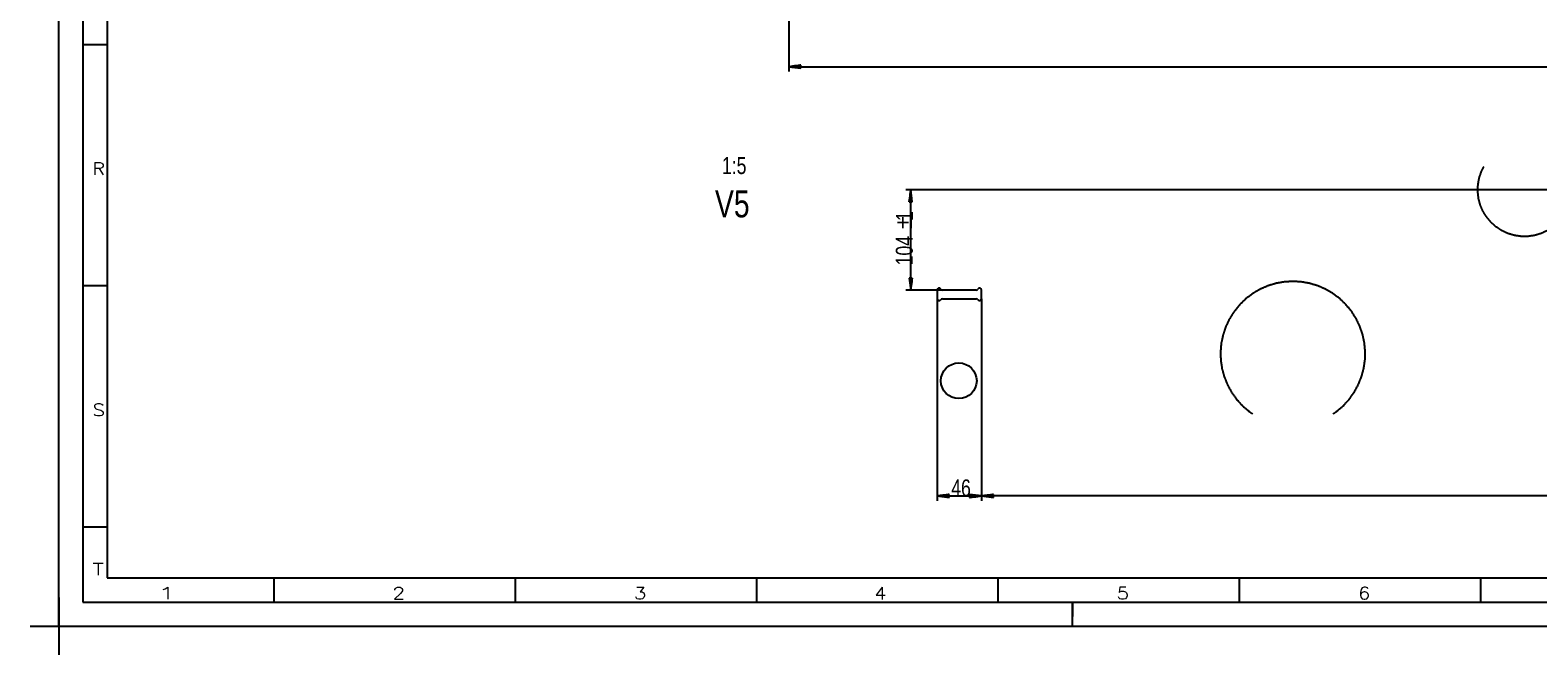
# Model space of a CAD drawing. Header units: millimetres. Extents: x -6 to 1189, y -6 to 841.
# Tile 1 of 38: x -6 to 306, y -6 to 124. Entities that reach past the tile are written whole.
import ezdxf

# ---------------------------------------------------------------- set-up
doc = ezdxf.new("R2010")
doc.units = ezdxf.units.MM
doc.layers.add('201', color=7, linetype='Continuous')
doc.styles.add('SEACAD_Arial', font='arial.ttf', dxfattribs={"width": 0.664})
doc.styles.add('SEACAD_simplex_shx', font='simplex.shx', dxfattribs={"width": 1.025})

msp = doc.modelspace()

# ---------------------------------------------------------------- linework, layer by layer
at = {"layer": '201', "color": 7, "linetype": 'Continuous'}
for p, q in [((0, 0), (0, 841)), ((5, 836), (5, 5)), ((10, 831), (10, 10)), ((151.22, 248.88), (151.22, 114.95)), ((10, 120.5), (5, 120.5)), ((153.72, 116.28), (151.22, 115.95)), ((151.22, 115.95), (745.07, 115.95)), ((151.22, 115.95), (153.72, 115.62)), ((153.72, 115.95), (151.22, 115.95)), ((153.72, 115.95), (151.22, 115.95)), ((153.72, 116), (151.6, 116)), ((153.72, 115.9), (151.6, 115.9)), ((153.72, 116.05), (151.99, 116.05)), ((153.72, 115.85), (151.99, 115.85)), ((153.72, 116.1), (152.38, 116.1)), ((153.72, 115.8), (152.38, 115.8)), ((153.72, 116.15), (152.76, 116.15)), ((153.72, 115.75), (152.76, 115.75)), ((153.72, 116.2), (153.15, 116.2)), ((153.72, 115.7), (153.15, 115.7)), ((153.72, 116.25), (153.53, 116.25)), ((153.72, 116.25), (153.53, 116.25)), ((153.72, 115.65), (153.53, 115.65)), ((153.72, 115.65), (153.53, 115.65)), ((153.72, 115.62), (153.72, 116.28)), ((751.63, 90.45), (175.47, 90.45)), ((176.47, 90.45), (176.14, 87.95)), ((176.14, 87.95), (176.8, 87.95)), ((176.17, 87.95), (176.17, 88.13)), ((176.17, 87.95), (176.17, 88.13)), ((176.22, 87.95), (176.22, 88.52)), ((176.27, 87.95), (176.27, 88.9)), ((176.32, 87.95), (176.32, 89.29)), ((176.37, 87.95), (176.37, 89.67)), ((176.42, 87.95), (176.42, 90.06)), ((176.47, 69.65), (176.47, 90.45)), ((176.8, 87.95), (176.47, 90.45)), ((176.47, 87.95), (176.47, 90.45)), ((176.47, 87.95), (176.47, 90.45)), ((176.52, 87.95), (176.52, 90.06)), ((176.57, 87.95), (176.57, 89.67)), ((176.62, 87.95), (176.62, 89.29)), ((176.68, 87.95), (176.68, 88.9)), ((176.73, 87.95), (176.73, 88.52)), ((176.78, 87.95), (176.78, 88.13)), ((176.78, 87.95), (176.78, 88.13)), ((176.8, 72.15), (176.14, 72.15)), ((176.14, 72.15), (176.47, 69.65)), ((176.17, 72.15), (176.17, 71.96)), ((176.17, 72.15), (176.17, 71.96)), ((176.22, 72.15), (176.22, 71.57)), ((176.27, 72.15), (176.27, 71.19)), ((176.32, 72.15), (176.32, 70.8)), ((176.37, 72.15), (176.37, 70.42)), ((176.42, 72.15), (176.42, 70.03)), ((176.47, 69.65), (176.8, 72.15)), ((176.47, 72.15), (176.47, 69.65)), ((176.47, 72.15), (176.47, 69.65)), ((176.52, 72.15), (176.52, 70.03)), ((176.57, 72.15), (176.57, 70.42)), ((176.62, 72.15), (176.62, 70.8)), ((176.68, 72.15), (176.68, 71.19)), ((176.73, 72.15), (176.73, 71.57)), ((176.78, 72.15), (176.78, 71.96)), ((176.78, 72.15), (176.78, 71.96)), ((10, 70.5), (5, 70.5)), ((183.02, 69.65), (175.47, 69.65)), ((181.93, 69.65), (181.93, 67.85)), ((190.04, 69.65), (183.02, 69.65)), ((191.13, 67.85), (191.13, 69.65)), ((181.93, 67.85), (181.93, 25.98)), ((183.02, 67.85), (190.04, 67.85)), ((191.13, 67.85), (191.13, 25.98)), ((191.13, 67.85), (191.13, 25.98)), ((184.43, 27.31), (181.93, 26.98)), ((181.93, 26.98), (191.13, 26.98)), ((181.93, 26.98), (184.43, 26.65)), ((184.43, 26.98), (181.93, 26.98)), ((184.43, 26.98), (181.93, 26.98)), ((184.43, 27.03), (182.31, 27.03)), ((184.43, 26.93), (182.31, 26.93)), ((184.43, 27.08), (182.7, 27.08)), ((184.43, 26.88), (182.7, 26.88)), ((184.43, 27.13), (183.09, 27.13)), ((184.43, 26.83), (183.09, 26.83)), ((184.43, 27.18), (183.47, 27.18)), ((184.43, 26.77), (183.47, 26.77)), ((184.43, 27.23), (183.86, 27.23)), ((184.43, 26.72), (183.86, 26.72)), ((184.43, 27.28), (184.24, 27.28)), ((184.43, 27.28), (184.24, 27.28)), ((184.43, 26.67), (184.24, 26.67)), ((184.43, 26.67), (184.24, 26.67)), ((184.43, 26.65), (184.43, 27.31)), ((191.13, 26.98), (188.63, 27.31)), ((188.63, 27.31), (188.63, 26.65)), ((188.63, 27.28), (188.81, 27.28)), ((188.63, 27.28), (188.81, 27.28)), ((188.63, 27.23), (189.2, 27.23)), ((188.63, 27.18), (189.59, 27.18)), ((188.63, 27.13), (189.97, 27.13)), ((188.63, 27.08), (190.36, 27.08)), ((188.63, 27.03), (190.74, 27.03)), ((188.63, 26.65), (191.13, 26.98)), ((188.63, 26.98), (191.13, 26.98)), ((188.63, 26.98), (191.13, 26.98)), ((188.63, 26.93), (190.74, 26.93)), ((188.63, 26.88), (190.36, 26.88)), ((188.63, 26.83), (189.97, 26.83)), ((188.63, 26.77), (189.59, 26.77)), ((188.63, 26.72), (189.2, 26.72)), ((188.63, 26.67), (188.81, 26.67)), ((188.63, 26.67), (188.81, 26.67)), ((193.63, 27.31), (191.13, 26.98)), ((856.23, 26.98), (191.13, 26.98)), ((191.13, 26.98), (193.63, 26.65)), ((193.63, 26.98), (191.13, 26.98)), ((193.63, 26.98), (191.13, 26.98)), ((193.63, 27.03), (191.51, 27.03)), ((193.63, 26.93), (191.51, 26.93)), ((193.63, 27.08), (191.9, 27.08)), ((193.63, 26.88), (191.9, 26.88)), ((193.63, 27.13), (192.29, 27.13)), ((193.63, 26.83), (192.29, 26.83)), ((193.63, 27.18), (192.67, 27.18)), ((193.63, 26.77), (192.67, 26.77)), ((193.63, 27.23), (193.06, 27.23)), ((193.63, 26.72), (193.06, 26.72)), ((193.63, 27.28), (193.44, 27.28)), ((193.63, 27.28), (193.44, 27.28)), ((193.63, 26.67), (193.44, 26.67)), ((193.63, 26.67), (193.44, 26.67)), ((193.63, 26.65), (193.63, 27.31)), ((10, 20.5), (5, 20.5)), ((10, 10), (1179, 10)), ((44.5, 10), (44.5, 5)), ((94.5, 10), (94.5, 5)), ((144.5, 10), (144.5, 5)), ((194.5, 10), (194.5, 5)), ((244.5, 10), (244.5, 5)), ((294.5, 10), (294.5, 5)), ((0, 5.95), (0, -5.95)), ((0, 5.95), (0, -5.95)), ((5, 5), (1184, 5)), ((210, 5), (210, 2)), ((210, 0), (210, 4.75)), ((-5.95, 0), (5.95, 0)), ((-5.95, 0), (5.95, 0)), ((0, 0), (1189, 0))]:
    msp.add_line(p, q, dxfattribs=at)
msp.add_circle((186.43, 50.85), 3.7, dxfattribs=at)
for centre, start, end in [((182.33, 69.65), 30, 180), ((183.02, 70.05), 210, 270), ((190.04, 70.05), 270, 330), ((190.73, 69.65), 0, 150), ((182.33, 67.85), 180, 330), ((183.02, 67.45), 90, 150), ((190.04, 67.45), 30, 90), ((190.73, 67.85), 210, 0)]:
    msp.add_arc(centre, 0.4, start, end, dxfattribs=at)
for points, knots in [([(312.02, 95.29), (312.56, 94.24), (313.01, 92.9), (313.27, 91.51), (313.32, 90.09), (313.17, 88.68), (312.81, 87.31), (312.26, 86.01), (311.52, 84.8), (310.61, 83.71), (309.56, 82.77), (308.38, 81.99), (307.09, 81.39), (305.74, 80.98), (304.34, 80.77), (302.92, 80.77), (301.52, 80.98), (300.16, 81.39), (298.88, 81.99), (297.7, 82.77), (296.65, 83.71), (295.74, 84.8), (295, 86.01), (294.45, 87.31), (294.09, 88.68), (293.94, 90.09), (293.99, 91.51), (294.24, 92.9), (294.7, 94.24), (295.24, 95.29)], [0, 0, 0.029067, 0.063951, 0.098835, 0.133719, 0.168603, 0.203486, 0.23837, 0.273254, 0.308138, 0.343023, 0.377906, 0.41279, 0.447674, 0.482558, 0.517442, 0.552326, 0.58721, 0.622094, 0.656978, 0.691862, 0.726746, 0.76163, 0.796514, 0.831398, 0.866281, 0.901166, 0.936049, 0.970933, 1, 1]), ([(255.63, 71.45), (253.85, 71.34), (252.11, 71.03), (250.41, 70.51), (248.78, 69.79), (247.25, 68.89), (245.84, 67.81), (244.56, 66.57), (243.44, 65.19), (242.49, 63.69), (241.73, 62.08), (241.16, 60.4), (240.79, 58.66), (240.64, 56.89), (240.69, 55.11), (240.95, 53.36), (241.42, 51.64), (242.09, 49.99), (242.95, 48.44), (243.98, 46.99), (245.18, 45.68), (246.53, 44.52), (247.28, 44.02)], [0, 0, 0.046495, 0.092988, 0.139483, 0.185977, 0.232471, 0.278965, 0.325459, 0.371953, 0.418447, 0.464942, 0.511436, 0.55793, 0.604424, 0.650918, 0.697412, 0.743906, 0.790401, 0.836895, 0.883389, 0.929883, 0.976377, 1, 1]), ([(263.98, 44.02), (264.73, 44.52), (266.08, 45.68), (267.28, 46.99), (268.31, 48.44), (269.17, 49.99), (269.84, 51.64), (270.31, 53.36), (270.57, 55.11), (270.62, 56.89), (270.46, 58.66), (270.1, 60.4), (269.53, 62.08), (268.77, 63.69), (267.82, 65.19), (266.7, 66.57), (265.42, 67.81), (264.01, 68.89), (262.48, 69.79), (260.85, 70.51), (259.15, 71.03), (257.4, 71.34), (255.63, 71.45)], [0, 0, 0.023623, 0.070117, 0.116611, 0.163105, 0.209599, 0.256094, 0.302588, 0.349082, 0.395576, 0.44207, 0.488564, 0.535059, 0.581553, 0.628047, 0.674541, 0.721035, 0.76753, 0.814024, 0.860518, 0.907012, 0.953506, 1, 1])]:
    msp.add_open_spline(points, degree=1, knots=knots, dxfattribs=at)

# ---------------------------------------------------------------- texts
at = {"layer": '201', "attachment_point": 7}
for s, insert, char_height, width, style in [('{\\fArial|b0||i0||c0|p34;\\C7;\\H3.5;\\W0.75;1:5}', (137.35, 93.65), 3.5, 4.9457, 'SEACAD_Arial'), ('{\\fsimplex|b0||i0||c0|p34;\\C7;\\H2.5;\\W1.148;R}', (6.97, 93.56), 2.5, 4.7878, 'SEACAD_simplex_shx'), ('{\\fArial|b0||i0||c0|p34;\\C7;\\H5.6;\\W0.75;V5}', (135.92, 84.64), 5.6, 7.0609, 'SEACAD_Arial'), ('{\\fsimplex|b0||i0||c0|p34;\\C7;\\H2.5;\\W1.216;S}', (6.97, 43.57), 2.5, 4.7454, 'SEACAD_simplex_shx'), ('{\\fArial|b0||i0||c0|p34;\\C7;\\H3.5;\\W0.75;46}', (184.85, 26.86), 3.5, 3.9565, 'SEACAD_Arial'), ('{\\fsimplex|b0||i0||c0|p34;\\C7;\\H2.5;\\W1.378;T}', (6.97, 10.57), 2.5, 4.7917, 'SEACAD_simplex_shx'), ('{\\fsimplex|b0||i0||c0|p34;\\C7;\\H2.5;\\W1.879;1}', (20.38, 5.57), 2.5, 5.3935, 'SEACAD_simplex_shx'), ('{\\fsimplex|b0||i0||c0|p34;\\C7;\\H2.5;\\W1.216;2}', (69.11, 5.57), 2.5, 4.7454, 'SEACAD_simplex_shx'), ('{\\fsimplex|b0||i0||c0|p34;\\C7;\\H2.5;\\W1.216;3}', (119.11, 5.57), 2.5, 4.7454, 'SEACAD_simplex_shx'), ('{\\fsimplex|b0||i0||c0|p34;\\C7;\\H2.5;\\W1.148;4}', (168.97, 5.56), 2.5, 4.6934, 'SEACAD_simplex_shx'), ('{\\fsimplex|b0||i0||c0|p34;\\C7;\\H2.5;\\W1.216;5}', (219.11, 5.57), 2.5, 4.7454, 'SEACAD_simplex_shx'), ('{\\fsimplex|b0||i0||c0|p34;\\C7;\\H2.5;\\W1.216;6}', (269.11, 5.57), 2.5, 4.7454, 'SEACAD_simplex_shx')]:
    msp.add_mtext(s, dxfattribs=dict(at, insert=insert, char_height=char_height, width=width, style=style))
at = {"layer": '201', "insert": (176.72, 82.28), "char_height": 3.5085, "width": 2.6695, "attachment_point": 7, "rotation": 90}
msp.add_mtext('{\\fArial|b0||i0||c0|p34;\\C7;\\H3.508495;\\W1.;±}', dxfattribs=at)
at = {"layer": '201', "char_height": 3.5, "attachment_point": 7, "rotation": 90, "style": 'SEACAD_Arial'}
for s, insert, width in [('{\\fArial|b0||i0||c0|p34;\\C7;\\H3.5;\\W0.75;1}', (176.93, 83.95), 1.9783), ('{\\fArial|b0||i0||c0|p34;\\C7;\\H3.5;\\W0.75;104}', (176.93, 74.76), 5.9348)]:
    msp.add_mtext(s, dxfattribs=dict(at, insert=insert, width=width))

doc.saveas('drawing.dxf')
